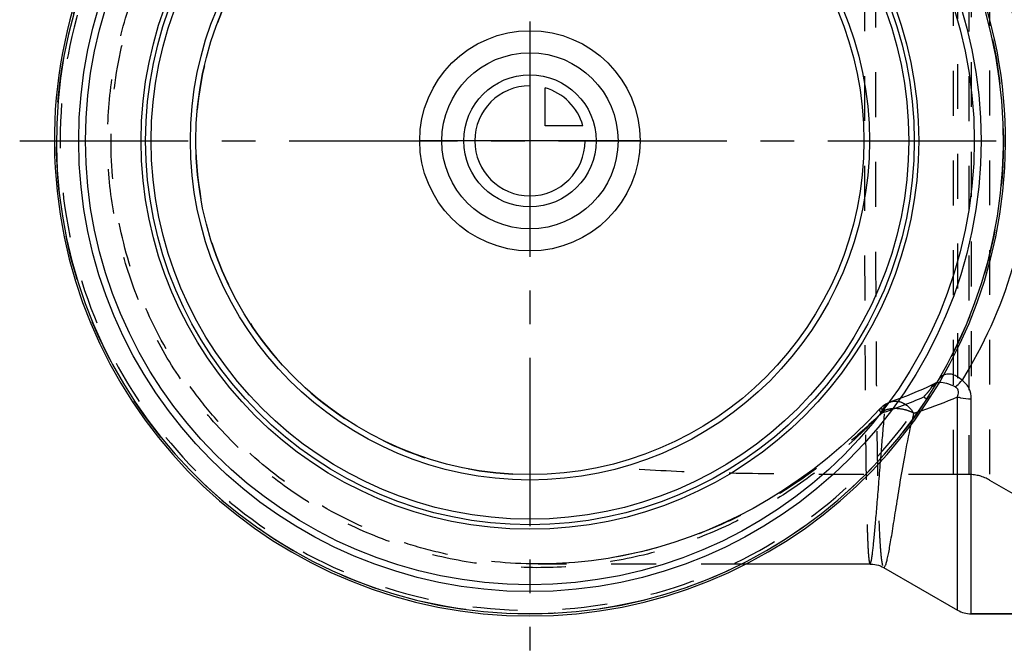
# Model space of a CAD drawing. Header units: millimetres. Extents: x 378 to 622, y 420 to 580.
# Tile 1 of 4: x 378 to 521, y 420 to 512. Entities that reach past the tile are written whole.
import ezdxf

# ---------------------------------------------------------------- set-up
doc = ezdxf.new("R2010")
doc.units = ezdxf.units.MM
doc.header["$LTSCALE"] = 65.185185
doc.linetypes.add('CENTER', pattern=[0.6, 0.375, -0.075, 0.075, -0.075])
doc.linetypes.add('HIDDEN', pattern=[0.2, 0.1, -0.1])
for name, color, linetype in [('KOERPER', 7, 'CONTINUOUS'), ('KONST.EL_MIT_GEO', 7, 'CONTINUOUS'), ('KURVEN', 7, 'CONTINUOUS'), ('L1', 7, 'CONTINUOUS')]:
    doc.layers.add(name, color=color, linetype=linetype)

msp = doc.modelspace()

# ---------------------------------------------------------------- linework, layer by layer
at = {"layer": 'KOERPER', "color": 8, "linetype": 'HIDDEN'}
for p, q in [((513.52, 445.62), (513.52, 542.62)), ((515.77, 445.62), (513.52, 445.62)), ((483.39, 432.62), (453.24, 432.62))]:
    msp.add_line(p, q, dxfattribs=at)
at = {"layer": 'KOERPER', "color": 7, "linetype": 'Continuous'}
for p, q in [((501.38, 432.62), (483.39, 432.62)), ((503.38, 432.1), (514.1, 425.91)), ((516.1, 425.38), (599.52, 425.38))]:
    msp.add_line(p, q, dxfattribs=at)
for radius, start, end in [(69.05, 96.4998, 83.5002), (68.75, 97.0901, 82.9099)]:
    msp.add_arc((452.02, 494.12), radius, start, end, dxfattribs=at)
at = {"layer": 'KOERPER', "color": 8, "linetype": 'HIDDEN'}
msp.add_arc((452.02, 494.12), 48.5, 90, 270, dxfattribs=at)
msp.add_open_spline([(513.52, 445.62), (509.17, 445.62), (500.5, 445.62), (487.61, 445.67), (474.97, 445.92), (466.66, 446.41), (462.58, 446.79)], degree=3, knots=[0, 0, 0, 0, 0.25649, 0.510167, 0.758594, 1, 1, 1, 1], dxfattribs=at)
at = {"layer": 'KONST.EL_MIT_GEO', "color": 8, "linetype": 'HIDDEN'}
for p, q in [((518.77, 543.43), (518.77, 444.82)), ((515.77, 542.62), (515.77, 445.62)), ((514.1, 531.34), (514.1, 456.91)), ((516.1, 531.63), (516.1, 456.62)), ((511.31, 459.31), (511.31, 459.32)), ((509.19, 456.91), (509.64, 456.62)), ((502.93, 447.48), (502.97, 447.97)), ((518.77, 444.82), (528.63, 439.13))]:
    msp.add_line(p, q, dxfattribs=at)
at = {"layer": 'KONST.EL_MIT_GEO', "color": 7, "linetype": 'Continuous'}
for p, q in [((514.1, 425.91), (514.1, 456.91)), ((516.1, 425.38), (516.1, 456.62)), ((501.41, 432.62), (501.41, 432.62)), ((501.41, 432.62), (501.51, 432.62)), ((503.38, 432.1), (503.38, 432.1)), ((599.52, 425.38), (516.1, 425.38))]:
    msp.add_line(p, q, dxfattribs=at)
at = {"layer": 'KONST.EL_MIT_GEO', "color": 8, "linetype": 'HIDDEN'}
for points in [[(511.31, 459.31), (511.27, 459.25), (511.21, 459.17), (511.13, 459.08), (511.04, 459), (510.95, 458.93), (510.86, 458.87), (510.79, 458.83)], [(510.79, 458.83), (510.5, 458.69), (509.76, 458.34), (509.01, 458), (508.24, 457.67), (507.47, 457.34), (506.68, 457.02), (505.88, 456.72), (505.07, 456.42), (504.44, 456.2)], [(502.84, 455.16), (501.13, 453.4), (499.18, 451.5), (497.19, 449.68), (495.16, 447.96), (493.08, 446.32), (490.97, 444.78), (488.82, 443.33), (486.64, 441.97), (484.42, 440.7), (482.18, 439.52), (479.9, 438.44), (477.6, 437.45), (475.28, 436.55), (472.94, 435.74), (470.57, 435.03), (468.19, 434.41), (465.79, 433.88), (463.38, 433.44), (460.96, 433.1), (458.54, 432.85), (456.12, 432.69), (453.69, 432.63), (452.97, 432.63)]]:
    msp.add_lwpolyline(points, dxfattribs=at)
at = {"layer": 'KONST.EL_MIT_GEO', "color": 7, "linetype": 'Continuous'}
msp.add_lwpolyline([(501.51, 432.62), (501.79, 432.61), (502.08, 432.57), (502.36, 432.51), (502.63, 432.43), (502.9, 432.34), (503.15, 432.22), (503.38, 432.1)], dxfattribs=at)
at = {"layer": 'KONST.EL_MIT_GEO', "color": 8, "linetype": 'HIDDEN'}
msp.add_circle((452.02, 494.12), 68.75, dxfattribs=at)
at = {"layer": 'KONST.EL_MIT_GEO', "color": 7, "linetype": 'Continuous'}
for radius in [65.51, 64.52, 56.45, 55.8, 55, 49.3, 48.5]:
    msp.add_circle((452.02, 494.12), radius, dxfattribs=at)
at = {"layer": 'KONST.EL_MIT_GEO', "color": 8, "linetype": 'HIDDEN'}
for centre, radius, start, end in [((452.02, 494.12), 68.21, 33.0625, 326.9375), ((485.25, 510.12), 58.35, 287.721, 294.223), ((489.39, 513.59), 61.84, 287.2722, 287.8716), ((489.48, 513.3), 61.53, 287.8718, 288.3343), ((603.65, 431.72), 98.58, 167.1967, 167.6368), ((592.66, 434.23), 87.31, 166.5446, 167.2007), ((515.77, 439.62), 6, 60, 90)]:
    msp.add_arc(centre, radius, start, end, dxfattribs=at)
at = {"layer": 'KONST.EL_MIT_GEO', "color": 7, "linetype": 'Continuous'}
for centre, radius, start, end in [((489.94, 511.96), 60.12, 288.3231, 293.6926), ((516.1, 429.38), 4, 240, 270)]:
    msp.add_arc(centre, radius, start, end, dxfattribs=at)
at = {"layer": 'KONST.EL_MIT_GEO', "color": 8, "linetype": 'HIDDEN'}
for points, knots in [([(503.01, 454.54), (500.82, 452.24), (496.19, 447.84), (488.43, 442.18), (479.95, 437.62), (470.88, 434.31), (461.42, 432.37), (451.77, 431.86), (442.15, 432.81), (432.79, 435.21), (423.9, 439.02), (415.7, 444.15), (408.39, 450.48), (402.14, 457.86), (397.12, 466.13), (393.44, 475.07), (391.2, 484.48), (390.44, 494.13), (391.2, 503.77), (393.44, 513.18), (397.12, 522.12), (402.14, 530.39), (408.39, 537.77), (415.7, 544.1), (423.9, 549.23), (432.79, 553.04), (442.15, 555.44), (451.77, 556.39), (461.42, 555.88), (470.88, 553.94), (479.95, 550.63), (488.43, 546.07), (496.19, 540.41), (500.82, 536.01), (503.01, 533.71)], [0, 0, 0, 0, 0.03098, 0.062112, 0.093312, 0.124549, 0.155809, 0.187085, 0.218368, 0.249655, 0.280944, 0.312236, 0.343529, 0.374823, 0.406117, 0.437411, 0.468706, 0.500001, 0.531296, 0.56259, 0.593885, 0.625179, 0.656472, 0.687765, 0.719057, 0.750347, 0.781634, 0.812917, 0.844192, 0.875452, 0.906688, 0.937888, 0.96902, 1, 1, 1, 1]), ([(503.38, 556.15), (503.33, 556.12), (503.26, 555.98), (503.18, 555.71), (503.1, 555.29), (503.02, 554.73), (502.95, 554.03), (502.86, 552.82), (502.75, 550.97), (502.65, 548.35), (502.56, 545.22), (502.48, 541.61), (502.41, 537.55), (502.35, 533.07), (502.29, 526.4), (502.23, 517.38), (502.19, 505.98), (502.17, 494.12), (502.19, 482.27), (502.23, 470.87), (502.29, 461.85), (502.35, 455.18), (502.41, 450.7), (502.48, 446.64), (502.56, 443.03), (502.65, 439.9), (502.75, 437.28), (502.86, 435.43), (502.95, 434.22), (503.02, 433.52), (503.1, 432.96), (503.18, 432.54), (503.26, 432.27), (503.33, 432.13), (503.38, 432.1)], [0, 0, 0, 0, 0.001291, 0.003596, 0.007003, 0.011533, 0.017189, 0.023964, 0.040826, 0.061992, 0.087281, 0.116468, 0.149288, 0.185438, 0.22458, 0.310342, 0.403329, 0.500005, 0.59668, 0.689667, 0.775427, 0.814569, 0.850718, 0.883538, 0.912724, 0.938012, 0.959177, 0.976039, 0.982813, 0.988468, 0.992998, 0.996405, 0.998709, 1, 1, 1, 1]), ([(452.97, 432.63), (448.94, 432.64), (442.87, 433.25), (435.04, 435.21), (427.42, 437.91), (418.46, 442.67), (410.59, 449.09), (405.15, 455.06), (400.32, 461.54), (395.52, 470.49), (391.98, 482.14), (390.81, 494.26), (392.03, 506.37), (395.62, 518), (400.46, 526.93), (405.31, 533.39), (410.78, 539.34), (418.67, 545.72), (427.66, 550.44), (435.28, 553.12), (443.13, 555.04), (449.2, 555.63), (453.23, 555.62)], [0, 0, 0, 0, 0.062477, 0.093753, 0.12503, 0.187511, 0.249993, 0.281272, 0.312552, 0.375034, 0.437517, 0.5, 0.562483, 0.624966, 0.687448, 0.718728, 0.750007, 0.812489, 0.87497, 0.906247, 0.937523, 1, 1, 1, 1]), ([(501.41, 555.62), (501.38, 555.62), (501.33, 555.5), (501.28, 555.3), (501.23, 554.92), (501.18, 554.42), (501.13, 553.76), (501.09, 552.97), (501.05, 552.03), (500.99, 550.51), (500.93, 548.27), (500.86, 545.2), (500.81, 541.63), (500.76, 537.59), (500.72, 533.14), (500.69, 528.3), (500.66, 523.13), (500.63, 515.72), (500.6, 506.02), (500.59, 494.12), (500.6, 482.23), (500.63, 472.53), (500.66, 465.12), (500.69, 459.95), (500.72, 455.11), (500.76, 450.66), (500.81, 446.62), (500.86, 443.05), (500.93, 439.98), (500.99, 437.74), (501.05, 436.22), (501.09, 435.28), (501.13, 434.49), (501.18, 433.83), (501.23, 433.33), (501.28, 432.95), (501.33, 432.75), (501.38, 432.62), (501.41, 432.62)], [0, 0, 0, 0, 0.000778, 0.002611, 0.005596, 0.009744, 0.015056, 0.021525, 0.029138, 0.037882, 0.058684, 0.083748, 0.112846, 0.145705, 0.182014, 0.221426, 0.263559, 0.308007, 0.40209, 0.500004, 0.597918, 0.692001, 0.736447, 0.778581, 0.817992, 0.854301, 0.887159, 0.916256, 0.941319, 0.962121, 0.970864, 0.978477, 0.984945, 0.990257, 0.994405, 0.997389, 0.999222, 1, 1, 1, 1]), ([(510.33, 458.35), (510.43, 458.41), (510.82, 458.67), (511.14, 459.02), (511.31, 459.31)], [0, 0, 0, 0, 0.256023, 1, 1, 1, 1]), ([(511.08, 458.93), (511.05, 458.92), (510.95, 458.9), (510.85, 458.86), (510.79, 458.83)], [0, 0, 0, 0, 0.262887, 1, 1, 1, 1]), ([(511.45, 458.98), (511.42, 458.97), (511.29, 458.97), (511.17, 458.95), (511.08, 458.93)], [0, 0, 0, 0, 0.263236, 1, 1, 1, 1]), ([(512.08, 460.06), (512, 460.02), (511.69, 459.84), (511.45, 459.55), (511.31, 459.32)], [0, 0, 0, 0, 0.24408, 1, 1, 1, 1]), ([(510.33, 458.35), (510.28, 458.24), (510.13, 458.01), (509.86, 457.65), (509.53, 457.28), (509.31, 457.03), (509.19, 456.91)], [0, 0, 0, 0, 0.191135, 0.457468, 0.73223, 1, 1, 1, 1]), ([(510.78, 458.83), (510.68, 458.78), (510.49, 458.65), (510.37, 458.45), (510.33, 458.35)], [0, 0, 0, 0, 0.514971, 1, 1, 1, 1]), ([(503.01, 454.54), (503.13, 454.92), (503.47, 455.62), (504.11, 456.08), (504.44, 456.2)], [0, 0, 0, 0, 0.530281, 1, 1, 1, 1]), ([(504.44, 456.2), (504.71, 456.29), (505.32, 456.35), (506.23, 456.06), (507.08, 455.43), (507.54, 454.86), (507.75, 454.54)], [0, 0, 0, 0, 0.214439, 0.448325, 0.710906, 1, 1, 1, 1]), ([(503.57, 454.96), (501.85, 453.36), (498.37, 450.19), (492.84, 445.8), (486.93, 441.91), (478.6, 437.52), (467.38, 433.68), (457.95, 432.63), (453.25, 432.62)], [0, 0, 0, 0, 0.124988, 0.250017, 0.375073, 0.500155, 0.750044, 1, 1, 1, 1]), ([(503.01, 454.54), (502.97, 454.61), (502.9, 454.74), (502.81, 454.94), (502.79, 455.11), (502.84, 455.16)], [0, 0, 0, 0, 0.377481, 0.66658, 1, 1, 1, 1]), ([(502.84, 455.16), (502.9, 455.22), (503.1, 455.19), (503.32, 455.1), (503.48, 455.01), (503.57, 454.96)], [0, 0, 0, 0, 0.325049, 0.617089, 1, 1, 1, 1]), ([(502.97, 447.97), (503.02, 448.53), (503.2, 450.86), (503.4, 453.19), (503.57, 454.96)], [0, 0, 0, 0, 0.239923, 1, 1, 1, 1]), ([(507.75, 454.54), (507.42, 454.71), (506.74, 454.99), (505.66, 455.2), (504.58, 455.22), (503.89, 455.07), (503.57, 454.96)], [0, 0, 0, 0, 0.254514, 0.512932, 0.764516, 1, 1, 1, 1])]:
    msp.add_open_spline(points, degree=3, knots=knots, dxfattribs=at)
at = {"layer": 'KONST.EL_MIT_GEO', "color": 7, "linetype": 'Continuous'}
for points, knots in [([(514.76, 528.93), (517.88, 523.91), (522.98, 512.65), (525.7, 494.12), (522.98, 475.6), (517.88, 464.34), (514.76, 459.32)], [0, 0, 0, 0, 0.242641, 0.5, 0.757359, 1, 1, 1, 1]), ([(513.78, 458.35), (513.38, 458.55), (512.63, 458.85), (511.82, 458.99), (511.45, 458.98)], [0, 0, 0, 0, 0.544331, 1, 1, 1, 1]), ([(514.76, 459.32), (514.55, 459.51), (514.12, 459.84), (513.42, 460.17), (512.71, 460.27), (512.27, 460.15), (512.08, 460.06)], [0, 0, 0, 0, 0.287893, 0.549626, 0.783885, 1, 1, 1, 1]), ([(513.78, 458.35), (513.86, 458.41), (514.21, 458.71), (514.53, 459.05), (514.76, 459.32)], [0, 0, 0, 0, 0.222444, 1, 1, 1, 1]), ([(516.1, 456.62), (516.1, 457.12), (515.96, 457.91), (515.4, 458.8), (514.99, 459.16), (514.76, 459.32)], [0, 0, 0, 0, 0.482143, 0.735341, 1, 1, 1, 1]), ([(514.1, 456.91), (514.15, 457.03), (514.23, 457.27), (514.28, 457.66), (514.16, 458.09), (513.92, 458.28), (513.78, 458.35)], [0, 0, 0, 0, 0.232518, 0.466879, 0.714828, 1, 1, 1, 1]), ([(514.1, 456.91), (514.25, 456.86), (514.9, 456.69), (515.58, 456.62), (516.1, 456.62)], [0, 0, 0, 0, 0.239868, 1, 1, 1, 1]), ([(503.38, 432.1), (503.48, 432.04), (503.62, 432.31), (503.69, 432.53), (503.8, 432.86), (503.93, 433.37), (504.09, 434.14), (504.26, 435.07), (504.45, 436.17), (504.75, 437.98), (505.16, 440.62), (505.74, 444.23), (506.45, 448.37), (507.02, 451.3), (507.36, 452.83)], [0, 0, 0, 0, 0.01624, 0.025137, 0.03612, 0.064381, 0.101018, 0.145929, 0.198959, 0.259918, 0.4047, 0.57814, 0.77763, 1, 1, 1, 1]), ([(501.42, 432.62), (501.44, 432.63), (501.5, 432.73), (501.55, 432.91), (501.62, 433.23), (501.69, 433.66), (501.77, 434.22), (501.85, 434.89), (501.93, 435.68), (502.06, 436.96), (502.23, 438.83), (502.44, 441.38), (502.68, 444.31), (502.84, 446.39), (502.93, 447.48)], [0, 0, 0, 0, 0.005897, 0.01918, 0.040494, 0.069889, 0.107312, 0.152658, 0.205798, 0.266571, 0.41027, 0.581989, 0.779508, 1, 1, 1, 1])]:
    msp.add_open_spline(points, degree=3, knots=knots, dxfattribs=at)
at = {"layer": 'KONST.EL_MIT_GEO', "color": 8, "linetype": 'HIDDEN'}
msp.add_open_spline([(504.44, 456.2), (503.84, 455.99), (503.27, 455.62), (502.84, 455.16)], degree=3, dxfattribs=at)
at = {"layer": 'KURVEN', "color": 40, "linetype": 'Continuous'}
for p, q in [((452.02, 510.12), (452.02, 478.12)), ((454.22, 496.32), (454.22, 501.82)), ((459.72, 496.32), (454.22, 496.32)), ((468.02, 494.12), (436.02, 494.12))]:
    msp.add_line(p, q, dxfattribs=at)
for radius in [16, 12.8, 9.6]:
    msp.add_circle((452.02, 494.12), radius, dxfattribs=at)
for start, end in [(90, 360), (15.962, 74.038)]:
    msp.add_arc((452.02, 494.12), 8, start, end, dxfattribs=at)
at = {"layer": 'L1', "color": 2, "linetype": 'CENTER'}
for p, q in [((452.02, 579.92), (452.02, 420.07)), ((377.94, 494.12), (622.02, 494.12))]:
    msp.add_line(p, q, dxfattribs=at)

doc.saveas('drawing.dxf')
